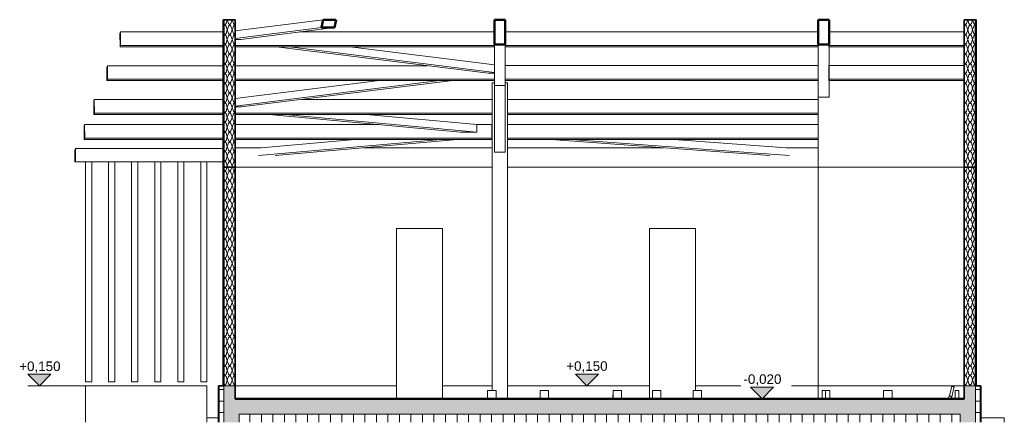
# Model space of a CAD drawing. Header units: millimetres. Extents: x -71081 to 41905, y -31219 to 13463.
# Tile 15 of 15: x 29070 to 41905, y -16 to 5234. Entities that reach past the tile are written whole.
import ezdxf

# ---------------------------------------------------------------- set-up
doc = ezdxf.new("R2010")
doc.units = ezdxf.units.MM
for name, color, linetype, lineweight in [('A-FLOR', 192, 'Continuous', 18), ('A-FLOR-MCUT', 51, 'Continuous', 18), ('A-FLOR-PATT', 8, 'Continuous', 50), ('A-WALL', 113, 'Continuous', 18), ('A-WALL-PATT', 111, 'Continuous', 35), ('E-POWR-CNDT', 130, 'Continuous', 18), ('G-ANNO-DIMS', 111, 'Continuous', 9), ('L-SITE', 91, 'Continuous', 18), ('P-PIPE', 3, 'Continuous', 18), ('S-BEAM', 12, 'Continuous', 18), ('S-COLS', 52, 'Continuous', 18)]:
    doc.layers.add(name, color=color, linetype=linetype, lineweight=lineweight)
doc.styles.add('Arial_1', font='arial.ttf', dxfattribs={"height": 125})
pattern_1 = [(0, (36570.62, -40), (0, 150), []), (90, (36570.62, -40), (-150, 9e-15), [])]
pattern_2 = [(45, (36570.615, -40), (126.9999, 254.0005), [22.451, -157.154]), (45, (36618.24, 71.125), (126.9999, 254.0005), [22.451, -157.154]), (45, (36634.115, -40), (126.9999, 254.0005), [22.451, -157.154]), (45, (36681.74, 71.125), (126.9999, 254.0005), [22.451, -157.154]), (71.565, (36586.49, -24.125), (127.00037, 507.99987), [50.201, -351.408]), (71.565, (36602.365, 23.5), (127.00037, 507.99987), [50.201, -351.408]), (71.565, (36649.99, -24.125), (127.00037, 507.99987), [50.201, -351.408]), (71.565, (36665.865, 23.5), (127.00037, 507.99987), [50.201, -351.408]), (135, (36586.49, 71.125), (126.9999, -254.0005), [22.451, -157.154]), (135, (36634.115, -40), (126.9999, -254.0005), [22.451, -157.154]), (135, (36649.99, 71.125), (126.9999, -254.0005), [22.451, -157.154]), (135, (36697.615, -40), (126.9999, -254.0005), [22.451, -157.154]), (108.435, (36602.365, 23.5), (127.00037, -507.99987), [50.201, -351.408]), (108.435, (36618.24, -24.125), (127.00037, -507.99987), [50.201, -351.408]), (108.435, (36665.865, 23.5), (127.00037, -507.99987), [50.201, -351.408]), (108.435, (36681.74, -24.125), (127.00037, -507.99987), [50.201, -351.408])]
pattern_3 = [(45, (36570.615, -40), (-56.1266, 56.1266), []), (45, (36590.46, -40), (0, 112.2532), []), (45, (36550.77, -40), (0, 112.2532), [])]

# ---------------------------------------------------------------- blocks, each defined once
blk = doc.blocks.new('Poutre - Lamellé-collé - 10x18-292634-A - Charpente')
at = {"layer": 'S-BEAM'}
for p, q in [((-23059, 5075), (-18979, 5075)), ((-23059, 4898), (-18979, 4898)), ((-23059, 4880), (-18979, 4880))]:
    blk.add_line(p, q, dxfattribs=at)
blk = doc.blocks.new('Poutre - Lamellé-collé - 10x18-388853-A - Charpente')
at = {"layer": 'S-BEAM'}
for p, q in [((-23236, 3689), (-23236, 3866)), ((-23236, 3866), (-23229, 3866)), ((-23029, 3866), (-18979, 3866)), ((-23236, 3672), (-23236, 3689)), ((-23236, 3689), (-23229, 3689)), ((-23236, 3672), (-23229, 3672)), ((-23029, 3689), (-18979, 3689)), ((-23029, 3672), (-18979, 3672))]:
    blk.add_line(p, q, dxfattribs=at)
blk = doc.blocks.new('Poutre - Lamellé-collé - 10x18-292636-A - Charpente')
at = {"layer": 'S-BEAM'}
for p, q in [((-18839, 4457), (-18839, 4635)), ((-18839, 4635), (-17079, 4635)), ((-18839, 4440), (-18839, 4457)), ((-18839, 4457), (-17079, 4457)), ((-18839, 4440), (-17079, 4440))]:
    blk.add_line(p, q, dxfattribs=at)
blk = doc.blocks.new('Poutre - Lamellé-collé - 10x18-292642-A - Charpente')
at = {"layer": 'S-BEAM'}
for p, q in [((-23029, 4194), (-18979, 4194)), ((-23029, 4017), (-18979, 4017)), ((-23029, 4000), (-18979, 4000))]:
    blk.add_line(p, q, dxfattribs=at)
blk = doc.blocks.new('Regard drain - 500 mmx500 mm-392067-A - Charpente')
at = {"layer": 'L-SITE'}
blk.add_line((-26799, 40), (-26949, 40), dxfattribs=at)
blk = doc.blocks.new('Regard drain - 500 mmx500 mm-V4-A - Charpente')
at = {"layer": 'L-SITE'}
for p, q in [((-16859, 40), (-16554, 40)), ((-16554, 40), (-16554, -16))]:
    blk.add_line(p, q, dxfattribs=at)
blk = doc.blocks.new('Cotes d_élévation - Cote d_élévation - Extérieur rempli-10531-A - Charpente')
at = {"layer": 'G-ANNO-DIMS'}
blk.add_hatch(color=256, dxfattribs=at).paths.add_polyline_path([(-19561, 440), (-19711, 290), (-19861, 440)])
for p, q in [((-19711, 290), (-19861, 440)), ((-19861, 440), (-19561, 440)), ((-19561, 440), (-19711, 290)), ((-19861, 290), (-19561, 290))]:
    blk.add_line(p, q, dxfattribs=at)

msp = doc.modelspace()

# ---------------------------------------------------------------- hatches: boundary and pattern name
at = {"layer": 'A-FLOR-PATT'}
msp.add_hatch(color=256, dxfattribs=at).paths.add_polyline_path([(41529.88, 90), (41529.88, 290), (31729.88, 290), (31729.88, 90), (41488.2, 90)])
at = {"layer": 'A-FLOR-PATT', "lineweight": 18}
h = msp.add_hatch(dxfattribs=at)
h.set_pattern_fill('FP_12', color=256, style=0, pattern_type=2)
h.set_pattern_definition(pattern_1)
h.paths.add_polyline_path([(39588.27, -16.43), (41329.88, -16.43), (41329.88, 90), (31929.88, 90), (31929.88, -16.43), (39560.33, -16.43)])
at = {"layer": 'A-WALL-PATT', "lineweight": 18}
h = msp.add_hatch(dxfattribs=at)
h.set_pattern_fill('FP_15', color=256, style=0, pattern_type=2)
h.set_pattern_definition(pattern_3)
h.paths.add_polyline_path([(31734.88, 3310), (31734.88, 5234.38), (31722.88, 5234.38), (31722.88, 3310)])
h = msp.add_hatch(dxfattribs=at)
h.set_pattern_fill('FP_14', color=256, style=0, pattern_type=2)
h.set_pattern_definition(pattern_2)
h.paths.add_polyline_path([(31734.88, 3310), (31879.88, 3310), (31879.88, 5234.38), (31734.88, 5234.38)])
h = msp.add_hatch(dxfattribs=at)
h.set_pattern_fill('FP_14', color=256, style=0, pattern_type=2)
h.set_pattern_definition(pattern_2)
h.paths.add_polyline_path([(41379.88, 3310), (41524.88, 3310), (41524.88, 5234.38), (41379.88, 5234.38)])
h = msp.add_hatch(dxfattribs=at)
h.set_pattern_fill('FP_15', color=256, style=0, pattern_type=2)
h.set_pattern_definition(pattern_3)
h.paths.add_polyline_path([(41524.88, 3310), (41536.88, 3310), (41536.88, 5234.38), (41524.88, 5234.38)])
h = msp.add_hatch(dxfattribs=at)
h.set_pattern_fill('FP_15', color=256, style=0, pattern_type=2)
h.set_pattern_definition(pattern_3)
h.paths.add_polyline_path([(31729.88, 460), (31734.88, 460), (31734.88, 3310), (31722.88, 3310), (31722.88, 460)])
h = msp.add_hatch(dxfattribs=at)
h.set_pattern_fill('FP_14', color=256, style=0, pattern_type=2)
h.set_pattern_definition(pattern_2)
h.paths.add_polyline_path([(31734.88, 460), (31879.88, 460), (31879.88, 3310), (31734.88, 3310), (31734.88, 2847.43)])
h = msp.add_hatch(dxfattribs=at)
h.set_pattern_fill('FP_14', color=256, style=0, pattern_type=2)
h.set_pattern_definition(pattern_2)
h.paths.add_polyline_path([(41524.88, 460), (41524.88, 3310), (41379.88, 3310), (41379.88, 460), (41488.2, 460)])
h = msp.add_hatch(dxfattribs=at)
h.set_pattern_fill('FP_15', color=256, style=0, pattern_type=2)
h.set_pattern_definition(pattern_3)
h.paths.add_polyline_path([(41529.88, 460), (41536.88, 460), (41536.88, 3310), (41524.88, 3310), (41524.88, 460)])
h = msp.add_hatch(dxfattribs=at)
h.set_pattern_fill('FP_13', color=256, style=0, pattern_type=2)
h.set_pattern_definition([(0, (36570.62, -40), (406.4, 101.6), [16.764, -288.036, 16.764, -288.036, -1625.6]), (0, (36570.62, -40), (406.4, 101.6), [-609.6, 16.764, -592.836, 16.764, -288.036, -711.2]), (0, (36570.62, -40), (406.4, 101.6), [-1524, 16.764, -186.436, 16.764, -491.236]), (120, (36723.02, 10.8), (-291.1882, 301.1527), [16.764, -288.036, 16.764, -288.036, -1625.6]), (120, (36723.02, 10.8), (-291.1882, 301.1527), [-609.6, 16.764, -592.836, 16.764, -288.036, -711.2]), (120, (36723.02, 10.8), (-291.1882, 301.1527), [-1524, 16.764, -186.436, 16.764, -491.236]), (240, (36773.82, 214), (-115.2118, -402.7527), [16.764, -288.036, 16.764, -288.036, -1625.6]), (240, (36773.82, 214), (-115.2118, -402.7527), [-609.6, 16.764, -592.836, 16.764, -288.036, -711.2]), (240, (36773.82, 214), (-115.2118, -402.7527), [-1524, 16.764, -186.436, 16.764, -491.236])])
h.paths.add_polyline_path([(31659.88, -16.43), (31669.88, -16.43), (31669.88, 460), (31659.88, 460)])
h = msp.add_hatch(dxfattribs=at)
h.set_pattern_fill('FP_12', color=256, style=0, pattern_type=2)
h.set_pattern_definition(pattern_1)
h.paths.add_polyline_path([(31713.51, -16.43), (31729.88, -16.43), (31729.88, 460), (31669.88, 460), (31669.88, -16.43)])
for points in [[(31879.88, 290), (31879.88, 460), (31729.88, 460), (31729.88, 290), (31734.88, 290)], [(41524.88, 290), (41529.88, 290), (41529.88, 460), (41379.88, 460), (41379.88, 290), (41488.2, 290)], [(31929.88, -16.43), (31929.88, 90), (31729.88, 90), (31729.88, -16.43), (31836.32, -16.43)], [(41488.2, -16.43), (41529.88, -16.43), (41529.88, 90), (41329.88, 90), (41329.88, -16.43), (41436.32, -16.43)]]:
    msp.add_hatch(color=256, dxfattribs=at).paths.add_polyline_path(points)
h = msp.add_hatch(dxfattribs=at)
h.set_pattern_fill('FP_12', color=256, style=0, pattern_type=2)
h.set_pattern_definition(pattern_1)
h.paths.add_polyline_path([(41589.88, -16.43), (41589.88, 460), (41529.88, 460), (41529.88, -16.43), (41546.26, -16.43)])

# ---------------------------------------------------------------- linework, layer by layer
at = {"layer": 'A-FLOR', "lineweight": 50}
msp.add_line((41379.88, 290), (31879.88, 290), dxfattribs=at)
at = {"layer": 'A-FLOR-MCUT'}
for p, q in [((41329.88, 90), (31929.88, 90)), ((31929.88, 90), (31929.88, -16.43)), ((41329.88, -16.43), (41329.88, 90))]:
    msp.add_line(p, q, dxfattribs=at)
at = {"layer": 'A-WALL', "lineweight": 35}
for p, q in [((31722.88, 5234.38), (31722.88, 460)), ((31879.88, 5234.38), (31722.88, 5234.38)), ((31879.88, 290), (31879.88, 5234.38)), ((41379.88, 5234.38), (41379.88, 290)), ((41536.88, 5234.38), (41379.88, 5234.38)), ((41536.88, 460), (41536.88, 5234.38)), ((31879.88, 3310), (31722.88, 3310)), ((41536.88, 3310), (41379.88, 3310)), ((31659.88, 460), (31659.88, -16.43)), ((31659.88, 460), (31729.88, 460)), ((41529.88, 460), (41599.88, 460)), ((41599.88, -16.43), (41599.88, 460))]:
    msp.add_line(p, q, dxfattribs=at)
at = {"layer": 'A-WALL'}
for p, q in [((31734.88, 460), (31734.88, 5234.38)), ((41524.88, 5234.38), (41524.88, 460)), ((39479.88, 4222.7), (39479.88, 290)), ((32216.44, 3564.23), (31879.88, 3564.23)), ((35229.88, 3564.23), (33556.38, 3564.23)), ((37462.98, 3564.23), (35429.88, 3564.23)), ((39479.88, 3564.23), (39062.92, 3564.23)), ((35229.88, 3310), (31879.88, 3310)), ((41379.88, 3310), (35429.88, 3310)), ((33979.88, 290), (33979.88, 2510)), ((33979.88, 2510), (34579.88, 2510)), ((34579.88, 2510), (34579.88, 290)), ((37279.88, 290), (37279.88, 2510)), ((37279.88, 2510), (37879.88, 2510)), ((37879.88, 2510), (37879.88, 396.95)), ((31509.88, 460), (29929.88, 460)), ((29929.88, 460), (29929.88, -16.43)), ((31509.88, -16.43), (31509.88, 460)), ((31669.88, -16.43), (31669.88, 460)), ((31729.88, 460), (31729.88, 460)), ((31729.88, -16.43), (31729.88, 460)), ((31729.88, 460), (33979.88, 460)), ((35229.88, 460), (34579.88, 460)), ((37279.88, 460), (35429.88, 460)), ((37879.88, 460), (41529.88, 460)), ((41529.88, 460), (41529.88, -16.43)), ((41589.88, 460), (41589.88, -16.43))]:
    msp.add_line(p, q, dxfattribs=at)
at = {"layer": 'E-POWR-CNDT'}
for p, q in [((39528.75, 400), (39528.75, 290)), ((39631.51, 400), (39528.75, 400)), ((39572.95, 290), (39572.95, 400)), ((39631.51, 290), (39631.51, 400)), ((41265.87, 400), (41265.87, 290)), ((41310.07, 400), (41265.87, 400)), ((41310.07, 290), (41310.07, 400))]:
    msp.add_line(p, q, dxfattribs=at)
at = {"layer": 'G-ANNO-DIMS'}
for p, q in [((29336.03, 460), (29326.71, 460)), ((30067.71, 460), (29336.03, 460)), ((36454.18, 460), (36464.75, 460)), ((36489.09, 460), (36454.18, 460)), ((38765.68, 290), (38747.29, 290))]:
    msp.add_line(p, q, dxfattribs=at)
at = {"layer": 'P-PIPE'}
for p, q in [((35170.32, 396.98), (35170.27, 290)), ((35280.27, 290), (35280.32, 396.93)), ((35853.18, 400), (35853.18, 290)), ((35963.18, 400), (35853.18, 400)), ((35963.18, 290), (35963.18, 400)), ((36804.29, 400.09), (36804.11, 290)), ((36804.29, 396.95), (36804.29, 290)), ((36806.15, 396.95), (36804.29, 396.95)), ((36811.65, 396.95), (36806.16, 396.95)), ((36820.39, 396.95), (36811.66, 396.95)), ((36831.79, 396.95), (36820.4, 396.95)), ((36845.05, 396.95), (36831.79, 396.95)), ((36859.29, 396.95), (36845.06, 396.95)), ((36873.52, 396.95), (36859.29, 396.95)), ((36886.79, 396.95), (36873.53, 396.95)), ((36898.18, 396.95), (36886.79, 396.95)), ((36906.92, 396.95), (36898.18, 396.95)), ((36912.41, 396.95), (36906.92, 396.95)), ((36914.29, 396.95), (36912.42, 396.95)), ((36914.11, 290), (36914.29, 399.91)), ((36914.29, 290), (36914.29, 396.95)), ((37318.16, 400), (37318.16, 290)), ((37428.16, 290), (37428.16, 400)), ((37848.51, 396.95), (37848.51, 290)), ((37958.51, 396.95), (37848.51, 396.95)), ((37958.51, 290), (37958.51, 396.95)), ((40332.08, 396.95), (40332.08, 290)), ((40442.08, 290), (40442.08, 396.95)), ((41222.2, 453.48), (41190.62, 330.11)), ((41220.53, 317.92), (41253.2, 445.54)), ((41190.62, 330.12), (41167.47, 290)), ((41204.42, 290), (41220.53, 317.92))]:
    msp.add_line(p, q, dxfattribs=at)
for centre, major_axis, ratio, start_param, end_param in [((35225.32, 396.95), (-55, 0.03), 0.00065626, 0.0000003, 1.57079663), ((35225.32, 396.95), (-55, 0.03), 0.00065626, 4.71238929, 5.75958684), ((35225.32, 396.95), (-55, 0.03), 0.00065626, 3.66519173, 4.71238929), ((35225.32, 396.95), (-55, 0.03), 0.00065626, 1.57079663, 3.14159265), ((36859.29, 400), (-55, 0.09), 0.00161655, 5.49778845, 6.28318531), ((36859.29, 400), (-55, 0.09), 0.00161655, 3.92699212, 5.49778845), ((36859.29, 400), (-55, 0.09), 0.00161655, 3.14159396, 3.92699212), ((37373.16, 400), (55, 0), 0.00006855, 3.14159265, 4.71238898), ((37373.16, 400), (55, 0), 0.00006855, 4.71238898, 6.28318531), ((40387.08, 396.95), (-55, 0), 0.00000311, 4.71238898, 6.28318531), ((40387.08, 396.95), (-55, 0), 0.00000311, 3.14159265, 4.71238898), ((41237.7, 449.51), (-15.5, 3.97), 0.10587315, 5.89101332, 7.46180965), ((41237.7, 449.51), (-15.5, 3.97), 0.10587315, 4.32021699, 5.89101332), ((41237.7, 449.51), (-15.5, 3.97), 0.10587315, 1.17862434, 2.74942067), ((41237.7, 449.51), (-15.5, 3.97), 0.10587315, 2.74942067, 4.32021699)]:
    msp.add_ellipse(centre, major_axis=major_axis, ratio=ratio, start_param=start_param, end_param=end_param, dxfattribs=at)
msp.add_open_spline([(41190.77, 330.13), (41190.59, 330.15), (41190.54, 330.01), (41193.07, 328.73), (41197.33, 326.86), (41199.73, 325.84)], degree=3, knots=[0.166666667, 0.166666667, 0.166666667, 0.166666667, 0.333333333, 0.666666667, 1, 1, 1, 1], dxfattribs=at)
for points in [[(41199.73, 325.84), (41200.93, 325.33), (41203.47, 324.27), (41207.42, 322.66), (41211.24, 321.15), (41214.68, 319.82), (41217.5, 318.79), (41218.84, 318.34), (41219.34, 318.18)], [(41219.34, 318.18), (41220.36, 317.85), (41220.74, 317.81), (41220.42, 318.05)]]:
    msp.add_open_spline(points, degree=3, dxfattribs=at)
at = {"layer": 'S-BEAM'}
for p, q in [((33028.1, 5234.38), (31879.88, 5086.98)), ((30376.49, 5057.54), (30383.17, 5074.81)), ((30378.6, 4880.25), (30376.49, 5057.54)), ((30383.17, 5074.81), (31722.88, 5074.81)), ((30383.17, 5074.81), (30385.28, 4897.51)), ((31879.88, 4988.48), (33004.53, 5132.86)), ((31952.66, 4976.31), (33172.12, 5132.86)), ((32719.94, 5074.81), (35259.66, 5074.81)), ((35259.66, 5074.81), (35259.66, 4897.51)), ((30385.28, 4897.51), (30378.6, 4880.25)), ((30378.6, 4880.25), (31722.88, 4880.25)), ((30385.28, 4897.51), (31722.88, 4897.51)), ((31879.88, 4976.31), (31952.66, 4976.31)), ((31879.88, 4897.51), (35259.66, 4897.51)), ((31879.88, 4880.25), (35259.66, 4880.25)), ((32416.45, 4880.25), (35174.86, 4536.05)), ((32587.17, 4880.25), (35259.88, 4546.74)), ((33376.53, 4880.25), (35259.88, 4645.24)), ((35259.66, 4897.51), (35259.66, 4880.25)), ((35259.88, 4909.5), (35259.88, 4374.35)), ((35399.88, 4909.5), (35399.88, 4374.35)), ((39479.88, 4222.7), (39479.88, 4909.5)), ((39619.88, 4909.5), (39619.88, 4222.7)), ((30206.17, 4617.28), (30212.85, 4634.54)), ((30212.85, 4634.54), (31722.88, 4634.54)), ((30212.85, 4634.54), (30214.95, 4457.25)), ((31879.88, 4634.54), (34385.5, 4634.54)), ((30208.28, 4439.98), (30206.17, 4617.28)), ((35174.86, 4536.05), (35259.04, 4536.05)), ((35259.04, 4536.05), (35259.04, 4457.25)), ((35259.88, 4533.47), (35259.04, 4533.26)), ((35259.04, 4521.93), (35259.88, 4521.73)), ((35259.04, 4507.86), (35259.88, 4507.97)), ((30214.95, 4457.25), (30208.28, 4439.98)), ((30208.28, 4439.98), (31722.88, 4439.98)), ((30214.95, 4457.25), (31722.88, 4457.25)), ((31879.88, 4457.25), (35259.04, 4457.25)), ((31879.88, 4439.98), (35259.04, 4439.98)), ((31879.88, 4107.48), (34544.37, 4439.98)), ((33755.06, 4439.98), (31879.88, 4205.98)), ((31956.81, 4095.78), (34715.09, 4439.98)), ((35259.04, 4457.25), (35259.04, 4439.98)), ((30035.85, 4177.01), (30042.53, 4194.28)), ((30037.95, 3999.72), (30035.85, 4177.01)), ((30042.53, 4194.28), (31722.88, 4194.28)), ((30042.53, 4194.28), (30044.63, 4016.98)), ((32746.13, 4194.28), (35229.88, 4194.28)), ((39619.88, 4222.7), (39479.88, 4222.7)), ((30044.63, 4016.98), (30037.95, 3999.72)), ((30037.95, 3999.72), (31722.88, 3999.72)), ((30044.63, 4016.98), (31722.88, 4016.98)), ((31879.88, 4095.78), (31956.81, 4095.78)), ((31879.88, 4016.98), (35229.88, 4016.98)), ((31879.88, 3999.72), (35229.88, 3999.72)), ((34817.52, 3767.75), (32321.49, 3999.72)), ((32532.47, 3999.72), (35028.5, 3767.75)), ((33592.32, 3999.72), (35028.5, 3866.24)), ((29908.94, 3848.98), (29915.62, 3866.24)), ((29915.62, 3866.24), (31722.88, 3866.24)), ((29915.62, 3866.24), (29917.73, 3688.95)), ((31879.88, 3866.24), (33757.66, 3866.24)), ((35028.5, 3866.24), (35229.88, 3866.24)), ((35028.5, 3767.75), (35028.5, 3866.24)), ((29911.05, 3671.68), (29908.94, 3848.98)), ((34817.52, 3767.75), (35028.5, 3767.75)), ((29917.73, 3688.95), (29911.05, 3671.68)), ((29911.05, 3671.68), (31722.88, 3671.68)), ((29917.73, 3688.95), (31722.88, 3688.95)), ((31879.88, 3688.95), (35229.88, 3688.95)), ((31879.88, 3671.68), (35229.88, 3671.68)), ((32182.04, 3462.7), (34557.59, 3671.68)), ((33437.92, 3671.68), (32216.44, 3564.23)), ((32402.31, 3462.7), (34777.86, 3671.68)), ((35996.77, 3671.68), (38848.29, 3462.7)), ((36252.7, 3671.68), (39104.22, 3462.7)), ((37596.72, 3671.68), (39062.92, 3564.23)), ((29795.73, 3556.34), (29788.95, 3538.81)), ((29788.95, 3538.81), (29788.95, 3380)), ((29795.73, 3380), (29795.73, 3556.34)), ((31722.88, 3556.34), (29795.73, 3556.34)), ((29788.95, 3380), (29795.73, 3380)), ((31722.88, 3380), (29795.73, 3380))]:
    msp.add_line(p, q, dxfattribs=at)
at = {"layer": 'S-BEAM', "lineweight": 50}
for p, q in [((33028.1, 5234.38), (33004.53, 5132.86)), ((33195.7, 5234.38), (33028.1, 5234.38)), ((33172.12, 5132.86), (33195.7, 5234.38)), ((35399.88, 5234.38), (35259.88, 5234.38)), ((35259.88, 5234.38), (35259.88, 4909.5)), ((35399.88, 4909.5), (35399.88, 5234.38)), ((39619.88, 5234.38), (39479.88, 5234.38)), ((39479.88, 5234.38), (39479.88, 4909.5)), ((39619.88, 4909.5), (39619.88, 5234.38)), ((33004.53, 5132.86), (33172.12, 5132.86)), ((35259.88, 4909.5), (35399.88, 4909.5)), ((39479.88, 4909.5), (39619.88, 4909.5))]:
    msp.add_line(p, q, dxfattribs=at)
at = {"layer": 'S-COLS'}
for p, q in [((35229.88, 4410), (35229.88, 396.91)), ((35259.88, 4410), (35229.88, 4410)), ((35259.88, 4374.35), (35259.88, 3505.12)), ((35399.88, 4374.35), (35259.88, 4374.35)), ((35429.88, 4410), (35399.88, 4410)), ((35399.88, 4374.35), (35399.88, 3505.12)), ((35429.88, 290), (35429.88, 4410)), ((35259.88, 3505.12), (35399.88, 3505.12)), ((29929.88, 3380), (29929.88, 510)), ((30009.88, 510), (30009.88, 3380)), ((30229.88, 3380), (30229.88, 510)), ((30309.88, 510), (30309.88, 3380)), ((30529.88, 3380), (30529.88, 510)), ((30609.88, 510), (30609.88, 3380)), ((30829.88, 3380), (30829.88, 510)), ((30909.88, 510), (30909.88, 3380)), ((31129.88, 3380), (31129.88, 510)), ((31209.88, 510), (31209.88, 3380)), ((31429.88, 3380), (31429.88, 510)), ((31509.88, 510), (31509.88, 3380)), ((30009.88, 510), (29929.88, 510)), ((30309.88, 510), (30229.88, 510)), ((30609.88, 510), (30529.88, 510)), ((30909.88, 510), (30829.88, 510)), ((31209.88, 510), (31129.88, 510)), ((31509.88, 510), (31429.88, 510))]:
    msp.add_line(p, q, dxfattribs=at)

# ---------------------------------------------------------------- block references
at = {"layer": 'G-ANNO-DIMS'}
for p in [(49038.06, 170), (58458.64, 0)]:
    msp.add_blockref('Cotes d_élévation - Cote d_élévation - Extérieur rempli-10531-A - Charpente', p, dxfattribs=at)
at = {"layer": 'G-ANNO-DIMS', "extrusion": (0, 0, -1)}
msp.add_blockref('Cotes d_élévation - Cote d_élévation - Extérieur rempli-10531-A - Charpente', (-16753.4, 170), dxfattribs=at)
at = {"layer": 'L-SITE'}
for name in ['Regard drain - 500 mmx500 mm-392067-A - Charpente', 'Regard drain - 500 mmx500 mm-V4-A - Charpente']:
    msp.add_blockref(name, (58458.64, 0), dxfattribs=at)
at = {"layer": 'S-BEAM'}
for name, p in [('Poutre - Lamellé-collé - 10x18-292634-A - Charpente', (58458.64, 0)), ('Poutre - Lamellé-collé - 10x18-292636-A - Charpente', (58458.64, 440.22)), ('Poutre - Lamellé-collé - 10x18-292634-A - Charpente', (58458.64, -440.26)), ('Poutre - Lamellé-collé - 10x18-292636-A - Charpente', (58458.64, 0)), ('Poutre - Lamellé-collé - 10x18-292642-A - Charpente', (58458.64, 0)), ('Poutre - Lamellé-collé - 10x18-388853-A - Charpente', (58458.64, 0))]:
    msp.add_blockref(name, p, dxfattribs=at)

# ---------------------------------------------------------------- next in the draw order: texts
at = {"layer": 'G-ANNO-DIMS', "char_height": 125, "attachment_point": 1, "line_spacing_factor": 0.941778, "style": 'Arial_1', "bg_fill": 3, "box_fill_scale": 1.25, "bg_fill_color": 256, "bg_fill_true_color": 13158600, "bg_fill_transparency": 0}
for s, insert, width in [('+0,150', (29063.82, 776.75), 644.2885), ('+0,150', (36194.59, 779.87), 644.2885), ('-0,020', (38504.75, 609.53), 592.2557)]:
    msp.add_mtext(s, dxfattribs=dict(at, insert=insert, width=width))

doc.saveas('drawing.dxf')
